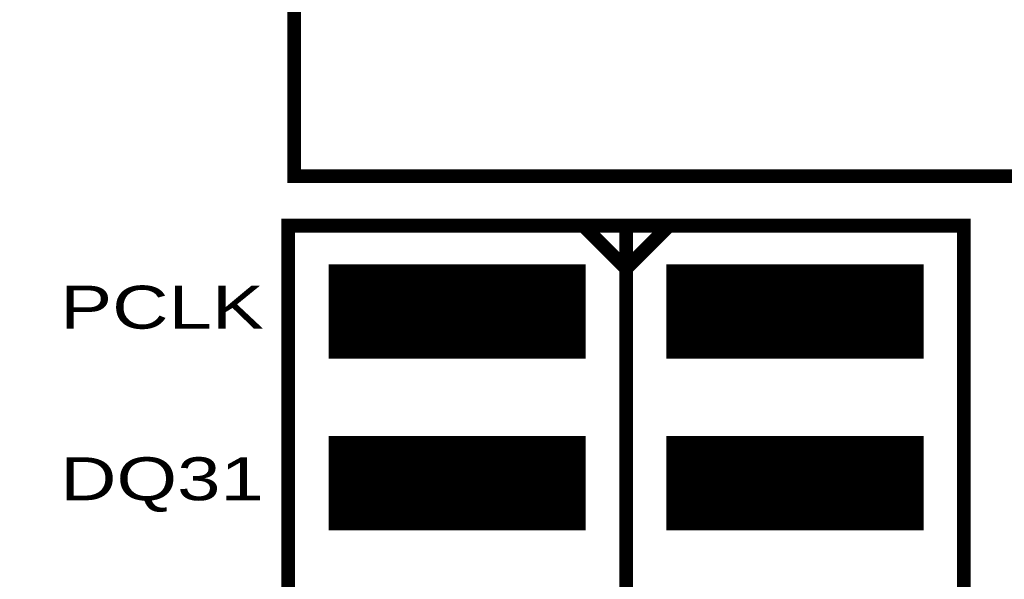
# Model space of a CAD drawing. Extents: x -0.1 to 58.6, y -0.1 to 66.1.
# Tile 28 of 29: x 29.4 to 44, y 49.5 to 57.8. Entities that reach past the tile are written whole.
import ezdxf

# ---------------------------------------------------------------- set-up
doc = ezdxf.new("R2010")
doc.units = 0
for name, color, linetype in [('BG_OUTLINE', 3, 'CONTINUOUS'), ('PG_SILKSCREEN_TOP', 5, 'CONTINUOUS'), ('PIN_SOLDERMASK_TOP', 9, 'CONTINUOUS'), ('PIN_TOP', 8, 'CONTINUOUS')]:
    doc.layers.add(name, color=color, linetype=linetype)

msp = doc.modelspace()

# ---------------------------------------------------------------- linework, layer by layer
at = {"layer": 'BG_OUTLINE', "const_width": 0.2032}
msp.add_lwpolyline([(0.000015, 0), (33.500017, 0), (33.500017, 10.499999), (58.500018, 10.499999), (58.500018, 55.499998), (33.500017, 55.499998), (33.500017, 66), (0.000015, 66)], close=True, dxfattribs=at)
at = {"layer": 'PG_SILKSCREEN_TOP', "const_width": 0.2032}
msp.add_lwpolyline([(33.413217, 11.588999), (43.420817, 11.588999), (43.420817, 54.768999), (33.413217, 54.768999)], close=True, dxfattribs=at)
for points in [[(37.782017, 54.768999), (38.417017, 54.133999), (39.052017, 54.768999)], [(38.417017, 54.768999), (38.417017, 11.588999)]]:
    msp.add_lwpolyline(points, dxfattribs=at)
at = {"layer": 'PIN_SOLDERMASK_TOP', "const_width": 0.01}
for points in [[(34.015119, 52.8055), (34.015119, 54.192498), (37.815116, 54.192498), (37.815116, 52.8055)], [(39.018919, 52.8055), (39.018919, 54.192498), (42.818916, 54.192498), (42.818916, 52.8055)], [(34.015119, 50.2655), (34.015119, 51.652498), (37.815116, 51.652498), (37.815116, 50.2655)], [(39.018919, 50.2655), (39.018919, 51.652498), (42.818916, 51.652498), (42.818916, 50.2655)]]:
    msp.add_lwpolyline(points, close=True, dxfattribs=at)
for points in [[(34.015119, 54.189892), (37.815116, 54.189892)], [(34.015119, 54.179892), (37.815116, 54.179892)], [(34.015119, 54.169892), (37.815116, 54.169892)], [(34.015119, 54.159892), (37.815116, 54.159892)], [(34.015119, 54.149892), (37.815116, 54.149892)], [(34.015119, 54.139892), (37.815116, 54.139892)], [(34.015119, 54.129892), (37.815116, 54.129892)], [(34.015119, 54.119892), (37.815116, 54.119892)], [(34.015119, 54.109892), (37.815116, 54.109892)], [(34.015119, 54.099892), (37.815116, 54.099892)], [(39.018919, 54.189892), (42.818916, 54.189892)], [(39.018919, 54.179892), (42.818916, 54.179892)], [(39.018919, 54.169892), (42.818916, 54.169892)], [(39.018919, 54.159892), (42.818916, 54.159892)], [(39.018919, 54.149892), (42.818916, 54.149892)], [(39.018919, 54.139892), (42.818916, 54.139892)], [(39.018919, 54.129892), (42.818916, 54.129892)], [(39.018919, 54.119892), (42.818916, 54.119892)], [(39.018919, 54.109892), (42.818916, 54.109892)], [(39.018919, 54.099892), (42.818916, 54.099892)], [(34.015119, 54.089892), (37.815116, 54.089892)], [(34.015119, 54.079892), (37.815116, 54.079892)], [(34.015119, 54.069892), (37.815116, 54.069892)], [(34.015119, 54.059892), (37.815116, 54.059892)], [(34.015119, 54.049892), (37.815116, 54.049892)], [(34.015119, 54.039892), (37.815116, 54.039892)], [(34.015119, 54.029892), (37.815116, 54.029892)], [(34.015119, 54.019892), (37.815116, 54.019892)], [(34.015119, 54.009892), (37.815116, 54.009892)], [(34.015119, 53.999892), (37.815116, 53.999892)], [(34.015119, 53.989892), (37.815116, 53.989892)], [(34.015119, 53.979892), (37.815116, 53.979892)], [(34.015119, 53.969892), (37.815116, 53.969892)], [(34.015119, 53.959892), (37.815116, 53.959892)], [(39.018919, 54.089892), (42.818916, 54.089892)], [(39.018919, 54.079892), (42.818916, 54.079892)], [(39.018919, 54.069892), (42.818916, 54.069892)], [(39.018919, 54.059892), (42.818916, 54.059892)], [(39.018919, 54.049892), (42.818916, 54.049892)], [(39.018919, 54.039892), (42.818916, 54.039892)], [(39.018919, 54.029892), (42.818916, 54.029892)], [(39.018919, 54.019892), (42.818916, 54.019892)], [(39.018919, 54.009892), (42.818916, 54.009892)], [(39.018919, 53.999892), (42.818916, 53.999892)], [(39.018919, 53.989892), (42.818916, 53.989892)], [(39.018919, 53.979892), (42.818916, 53.979892)], [(39.018919, 53.969892), (42.818916, 53.969892)], [(39.018919, 53.959892), (42.818916, 53.959892)], [(34.015119, 53.949892), (37.815116, 53.949892)], [(34.015119, 53.939892), (37.815116, 53.939892)], [(34.015119, 53.929892), (37.815116, 53.929892)], [(34.015119, 53.919892), (37.815116, 53.919892)], [(34.015119, 53.909892), (37.815116, 53.909892)], [(34.015119, 53.899892), (37.815116, 53.899892)], [(34.015119, 53.889892), (37.815116, 53.889892)], [(34.015119, 53.879892), (37.815116, 53.879892)], [(34.015119, 53.869892), (37.815116, 53.869892)], [(34.015119, 53.859892), (37.815116, 53.859892)], [(34.015119, 53.849892), (37.815116, 53.849892)], [(34.015119, 53.839892), (37.815116, 53.839892)], [(34.015119, 53.829892), (37.815116, 53.829892)], [(34.015119, 53.819892), (37.815116, 53.819892)], [(34.015119, 53.809892), (37.815116, 53.809892)], [(39.018919, 53.949892), (42.818916, 53.949892)], [(39.018919, 53.939892), (42.818916, 53.939892)], [(39.018919, 53.929892), (42.818916, 53.929892)], [(39.018919, 53.919892), (42.818916, 53.919892)], [(39.018919, 53.909892), (42.818916, 53.909892)], [(39.018919, 53.899892), (42.818916, 53.899892)], [(39.018919, 53.889892), (42.818916, 53.889892)], [(39.018919, 53.879892), (42.818916, 53.879892)], [(39.018919, 53.869892), (42.818916, 53.869892)], [(39.018919, 53.859892), (42.818916, 53.859892)], [(39.018919, 53.849892), (42.818916, 53.849892)], [(39.018919, 53.839892), (42.818916, 53.839892)], [(39.018919, 53.829892), (42.818916, 53.829892)], [(39.018919, 53.819892), (42.818916, 53.819892)], [(39.018919, 53.809892), (42.818916, 53.809892)], [(34.015119, 53.799892), (37.815116, 53.799892)], [(34.015119, 53.789892), (37.815116, 53.789892)], [(34.015119, 53.779892), (37.815116, 53.779892)], [(34.015119, 53.769892), (37.815116, 53.769892)], [(34.015119, 53.759892), (37.815116, 53.759892)], [(34.015119, 53.749892), (37.815116, 53.749892)], [(34.015119, 53.739893), (37.815116, 53.739893)], [(34.015119, 53.729893), (37.815116, 53.729893)], [(34.015119, 53.719893), (37.815116, 53.719893)], [(34.015119, 53.709893), (37.815116, 53.709893)], [(34.015119, 53.699893), (37.815116, 53.699893)], [(34.015119, 53.689893), (37.815116, 53.689893)], [(34.015119, 53.679893), (37.815116, 53.679893)], [(34.015119, 53.669893), (37.815116, 53.669893)], [(39.018919, 53.799892), (42.818916, 53.799892)], [(39.018919, 53.789892), (42.818916, 53.789892)], [(39.018919, 53.779892), (42.818916, 53.779892)], [(39.018919, 53.769892), (42.818916, 53.769892)], [(39.018919, 53.759892), (42.818916, 53.759892)], [(39.018919, 53.749892), (42.818916, 53.749892)], [(39.018919, 53.739893), (42.818916, 53.739893)], [(39.018919, 53.729893), (42.818916, 53.729893)], [(39.018919, 53.719893), (42.818916, 53.719893)], [(39.018919, 53.709893), (42.818916, 53.709893)], [(39.018919, 53.699893), (42.818916, 53.699893)], [(39.018919, 53.689893), (42.818916, 53.689893)], [(39.018919, 53.679893), (42.818916, 53.679893)], [(39.018919, 53.669893), (42.818916, 53.669893)], [(34.015119, 53.659893), (37.815116, 53.659893)], [(34.015119, 53.649893), (37.815116, 53.649893)], [(34.015119, 53.639893), (37.815116, 53.639893)], [(34.015119, 53.629893), (37.815116, 53.629893)], [(34.015119, 53.619893), (37.815116, 53.619893)], [(34.015119, 53.609893), (37.815116, 53.609893)], [(34.015119, 53.599893), (37.815116, 53.599893)], [(34.015119, 53.589893), (37.815116, 53.589893)], [(34.015119, 53.579893), (37.815116, 53.579893)], [(34.015119, 53.569893), (37.815116, 53.569893)], [(34.015119, 53.559893), (37.815116, 53.559893)], [(34.015119, 53.549893), (37.815116, 53.549893)], [(34.015119, 53.539893), (37.815116, 53.539893)], [(34.015119, 53.529893), (37.815116, 53.529893)], [(34.015119, 53.519893), (37.815116, 53.519893)], [(39.018919, 53.659893), (42.818916, 53.659893)], [(39.018919, 53.649893), (42.818916, 53.649893)], [(39.018919, 53.639893), (42.818916, 53.639893)], [(39.018919, 53.629893), (42.818916, 53.629893)], [(39.018919, 53.619893), (42.818916, 53.619893)], [(39.018919, 53.609893), (42.818916, 53.609893)], [(39.018919, 53.599893), (42.818916, 53.599893)], [(39.018919, 53.589893), (42.818916, 53.589893)], [(39.018919, 53.579893), (42.818916, 53.579893)], [(39.018919, 53.569893), (42.818916, 53.569893)], [(39.018919, 53.559893), (42.818916, 53.559893)], [(39.018919, 53.549893), (42.818916, 53.549893)], [(39.018919, 53.539893), (42.818916, 53.539893)], [(39.018919, 53.529893), (42.818916, 53.529893)], [(39.018919, 53.519893), (42.818916, 53.519893)], [(34.015119, 53.509893), (37.815116, 53.509893)], [(34.015119, 53.499893), (37.815116, 53.499893)], [(34.015119, 53.489893), (37.815116, 53.489893)], [(34.015119, 53.479893), (37.815116, 53.479893)], [(34.015119, 53.469893), (37.815116, 53.469893)], [(34.015119, 53.459893), (37.815116, 53.459893)], [(34.015119, 53.449893), (37.815116, 53.449893)], [(34.015119, 53.439893), (37.815116, 53.439893)], [(34.015119, 53.429893), (37.815116, 53.429893)], [(34.015119, 53.419893), (37.815116, 53.419893)], [(34.015119, 53.409893), (37.815116, 53.409893)], [(34.015119, 53.399893), (37.815116, 53.399893)], [(34.015119, 53.389893), (37.815116, 53.389893)], [(34.015119, 53.379893), (37.815116, 53.379893)], [(34.015119, 53.369893), (37.815116, 53.369893)], [(39.018919, 53.509893), (42.818916, 53.509893)], [(39.018919, 53.499893), (42.818916, 53.499893)], [(39.018919, 53.489893), (42.818916, 53.489893)], [(39.018919, 53.479893), (42.818916, 53.479893)], [(39.018919, 53.469893), (42.818916, 53.469893)], [(39.018919, 53.459893), (42.818916, 53.459893)], [(39.018919, 53.449893), (42.818916, 53.449893)], [(39.018919, 53.439893), (42.818916, 53.439893)], [(39.018919, 53.429893), (42.818916, 53.429893)], [(39.018919, 53.419893), (42.818916, 53.419893)], [(39.018919, 53.409893), (42.818916, 53.409893)], [(39.018919, 53.399893), (42.818916, 53.399893)], [(39.018919, 53.389893), (42.818916, 53.389893)], [(39.018919, 53.379893), (42.818916, 53.379893)], [(39.018919, 53.369893), (42.818916, 53.369893)], [(34.015119, 53.359893), (37.815116, 53.359893)], [(34.015119, 53.349893), (37.815116, 53.349893)], [(34.015119, 53.339893), (37.815116, 53.339893)], [(34.015119, 53.329893), (37.815116, 53.329893)], [(34.015119, 53.319893), (37.815116, 53.319893)], [(34.015119, 53.309893), (37.815116, 53.309893)], [(34.015119, 53.299893), (37.815116, 53.299893)], [(34.015119, 53.289893), (37.815116, 53.289893)], [(34.015119, 53.279893), (37.815116, 53.279893)], [(34.015119, 53.269893), (37.815116, 53.269893)], [(34.015119, 53.259893), (37.815116, 53.259893)], [(34.015119, 53.249893), (37.815116, 53.249893)], [(34.015119, 53.239894), (37.815116, 53.239894)], [(34.015119, 53.229894), (37.815116, 53.229894)], [(39.018919, 53.359893), (42.818916, 53.359893)], [(39.018919, 53.349893), (42.818916, 53.349893)], [(39.018919, 53.339893), (42.818916, 53.339893)], [(39.018919, 53.329893), (42.818916, 53.329893)], [(39.018919, 53.319893), (42.818916, 53.319893)], [(39.018919, 53.309893), (42.818916, 53.309893)], [(39.018919, 53.299893), (42.818916, 53.299893)], [(39.018919, 53.289893), (42.818916, 53.289893)], [(39.018919, 53.279893), (42.818916, 53.279893)], [(39.018919, 53.269893), (42.818916, 53.269893)], [(39.018919, 53.259893), (42.818916, 53.259893)], [(39.018919, 53.249893), (42.818916, 53.249893)], [(39.018919, 53.239894), (42.818916, 53.239894)], [(39.018919, 53.229894), (42.818916, 53.229894)], [(34.015119, 53.219894), (37.815116, 53.219894)], [(34.015119, 53.209894), (37.815116, 53.209894)], [(34.015119, 53.199894), (37.815116, 53.199894)], [(34.015119, 53.189894), (37.815116, 53.189894)], [(34.015119, 53.179894), (37.815116, 53.179894)], [(34.015119, 53.169894), (37.815116, 53.169894)], [(34.015119, 53.159894), (37.815116, 53.159894)], [(34.015119, 53.149894), (37.815116, 53.149894)], [(34.015119, 53.139894), (37.815116, 53.139894)], [(34.015119, 53.129894), (37.815116, 53.129894)], [(34.015119, 53.119894), (37.815116, 53.119894)], [(34.015119, 53.109894), (37.815116, 53.109894)], [(34.015119, 53.099894), (37.815116, 53.099894)], [(34.015119, 53.089894), (37.815116, 53.089894)], [(34.015119, 53.079894), (37.815116, 53.079894)], [(39.018919, 53.219894), (42.818916, 53.219894)], [(39.018919, 53.209894), (42.818916, 53.209894)], [(39.018919, 53.199894), (42.818916, 53.199894)], [(39.018919, 53.189894), (42.818916, 53.189894)], [(39.018919, 53.179894), (42.818916, 53.179894)], [(39.018919, 53.169894), (42.818916, 53.169894)], [(39.018919, 53.159894), (42.818916, 53.159894)], [(39.018919, 53.149894), (42.818916, 53.149894)], [(39.018919, 53.139894), (42.818916, 53.139894)], [(39.018919, 53.129894), (42.818916, 53.129894)], [(39.018919, 53.119894), (42.818916, 53.119894)], [(39.018919, 53.109894), (42.818916, 53.109894)], [(39.018919, 53.099894), (42.818916, 53.099894)], [(39.018919, 53.089894), (42.818916, 53.089894)], [(39.018919, 53.079894), (42.818916, 53.079894)], [(34.015119, 53.069894), (37.815116, 53.069894)], [(34.015119, 53.059894), (37.815116, 53.059894)], [(34.015119, 53.049894), (37.815116, 53.049894)], [(34.015119, 53.039894), (37.815116, 53.039894)], [(34.015119, 53.029894), (37.815116, 53.029894)], [(34.015119, 53.019894), (37.815116, 53.019894)], [(34.015119, 53.009894), (37.815116, 53.009894)], [(34.015119, 52.999894), (37.815116, 52.999894)], [(34.015119, 52.989894), (37.815116, 52.989894)], [(34.015119, 52.979894), (37.815116, 52.979894)], [(34.015119, 52.969894), (37.815116, 52.969894)], [(34.015119, 52.959894), (37.815116, 52.959894)], [(34.015119, 52.949894), (37.815116, 52.949894)], [(34.015119, 52.939894), (37.815116, 52.939894)], [(39.018919, 53.069894), (42.818916, 53.069894)], [(39.018919, 53.059894), (42.818916, 53.059894)], [(39.018919, 53.049894), (42.818916, 53.049894)], [(39.018919, 53.039894), (42.818916, 53.039894)], [(39.018919, 53.029894), (42.818916, 53.029894)], [(39.018919, 53.019894), (42.818916, 53.019894)], [(39.018919, 53.009894), (42.818916, 53.009894)], [(39.018919, 52.999894), (42.818916, 52.999894)], [(39.018919, 52.989894), (42.818916, 52.989894)], [(39.018919, 52.979894), (42.818916, 52.979894)], [(39.018919, 52.969894), (42.818916, 52.969894)], [(39.018919, 52.959894), (42.818916, 52.959894)], [(39.018919, 52.949894), (42.818916, 52.949894)], [(39.018919, 52.939894), (42.818916, 52.939894)], [(34.015119, 52.929894), (37.815116, 52.929894)], [(34.015119, 52.919894), (37.815116, 52.919894)], [(34.015119, 52.909894), (37.815116, 52.909894)], [(34.015119, 52.899894), (37.815116, 52.899894)], [(34.015119, 52.889894), (37.815116, 52.889894)], [(34.015119, 52.879894), (37.815116, 52.879894)], [(34.015119, 52.869894), (37.815116, 52.869894)], [(34.015119, 52.859894), (37.815116, 52.859894)], [(34.015119, 52.849894), (37.815116, 52.849894)], [(34.015119, 52.839894), (37.815116, 52.839894)], [(34.015119, 52.829894), (37.815116, 52.829894)], [(34.015119, 52.819894), (37.815116, 52.819894)], [(34.015119, 52.809894), (37.815116, 52.809894)], [(39.018919, 52.929894), (42.818916, 52.929894)], [(39.018919, 52.919894), (42.818916, 52.919894)], [(39.018919, 52.909894), (42.818916, 52.909894)], [(39.018919, 52.899894), (42.818916, 52.899894)], [(39.018919, 52.889894), (42.818916, 52.889894)], [(39.018919, 52.879894), (42.818916, 52.879894)], [(39.018919, 52.869894), (42.818916, 52.869894)], [(39.018919, 52.859894), (42.818916, 52.859894)], [(39.018919, 52.849894), (42.818916, 52.849894)], [(39.018919, 52.839894), (42.818916, 52.839894)], [(39.018919, 52.829894), (42.818916, 52.829894)], [(39.018919, 52.819894), (42.818916, 52.819894)], [(39.018919, 52.809894), (42.818916, 52.809894)], [(34.015119, 51.649897), (37.815116, 51.649897)], [(34.015119, 51.639897), (37.815116, 51.639897)], [(34.015119, 51.629897), (37.815116, 51.629897)], [(34.015119, 51.619897), (37.815116, 51.619897)], [(39.018919, 51.649897), (42.818916, 51.649897)], [(39.018919, 51.639897), (42.818916, 51.639897)], [(39.018919, 51.629897), (42.818916, 51.629897)], [(39.018919, 51.619897), (42.818916, 51.619897)], [(34.015119, 51.609897), (37.815116, 51.609897)], [(34.015119, 51.599897), (37.815116, 51.599897)], [(34.015119, 51.589897), (37.815116, 51.589897)], [(34.015119, 51.579897), (37.815116, 51.579897)], [(34.015119, 51.569897), (37.815116, 51.569897)], [(34.015119, 51.559897), (37.815116, 51.559897)], [(34.015119, 51.549897), (37.815116, 51.549897)], [(34.015119, 51.539897), (37.815116, 51.539897)], [(34.015119, 51.529897), (37.815116, 51.529897)], [(34.015119, 51.519897), (37.815116, 51.519897)], [(34.015119, 51.509897), (37.815116, 51.509897)], [(34.015119, 51.499897), (37.815116, 51.499897)], [(34.015119, 51.489897), (37.815116, 51.489897)], [(34.015119, 51.479897), (37.815116, 51.479897)], [(39.018919, 51.609897), (42.818916, 51.609897)], [(39.018919, 51.599897), (42.818916, 51.599897)], [(39.018919, 51.589897), (42.818916, 51.589897)], [(39.018919, 51.579897), (42.818916, 51.579897)], [(39.018919, 51.569897), (42.818916, 51.569897)], [(39.018919, 51.559897), (42.818916, 51.559897)], [(39.018919, 51.549897), (42.818916, 51.549897)], [(39.018919, 51.539897), (42.818916, 51.539897)], [(39.018919, 51.529897), (42.818916, 51.529897)], [(39.018919, 51.519897), (42.818916, 51.519897)], [(39.018919, 51.509897), (42.818916, 51.509897)], [(39.018919, 51.499897), (42.818916, 51.499897)], [(39.018919, 51.489897), (42.818916, 51.489897)], [(39.018919, 51.479897), (42.818916, 51.479897)], [(34.015119, 51.469897), (37.815116, 51.469897)], [(34.015119, 51.459897), (37.815116, 51.459897)], [(34.015119, 51.449897), (37.815116, 51.449897)], [(34.015119, 51.439897), (37.815116, 51.439897)], [(34.015119, 51.429897), (37.815116, 51.429897)], [(34.015119, 51.419897), (37.815116, 51.419897)], [(34.015119, 51.409897), (37.815116, 51.409897)], [(34.015119, 51.399897), (37.815116, 51.399897)], [(34.015119, 51.389897), (37.815116, 51.389897)], [(34.015119, 51.379897), (37.815116, 51.379897)], [(34.015119, 51.369897), (37.815116, 51.369897)], [(34.015119, 51.359897), (37.815116, 51.359897)], [(34.015119, 51.349897), (37.815116, 51.349897)], [(34.015119, 51.339897), (37.815116, 51.339897)], [(34.015119, 51.329897), (37.815116, 51.329897)], [(39.018919, 51.469897), (42.818916, 51.469897)], [(39.018919, 51.459897), (42.818916, 51.459897)], [(39.018919, 51.449897), (42.818916, 51.449897)], [(39.018919, 51.439897), (42.818916, 51.439897)], [(39.018919, 51.429897), (42.818916, 51.429897)], [(39.018919, 51.419897), (42.818916, 51.419897)], [(39.018919, 51.409897), (42.818916, 51.409897)], [(39.018919, 51.399897), (42.818916, 51.399897)], [(39.018919, 51.389897), (42.818916, 51.389897)], [(39.018919, 51.379897), (42.818916, 51.379897)], [(39.018919, 51.369897), (42.818916, 51.369897)], [(39.018919, 51.359897), (42.818916, 51.359897)], [(39.018919, 51.349897), (42.818916, 51.349897)], [(39.018919, 51.339897), (42.818916, 51.339897)], [(39.018919, 51.329897), (42.818916, 51.329897)], [(34.015119, 51.319897), (37.815116, 51.319897)], [(34.015119, 51.309897), (37.815116, 51.309897)], [(34.015119, 51.299897), (37.815116, 51.299897)], [(34.015119, 51.289897), (37.815116, 51.289897)], [(34.015119, 51.279897), (37.815116, 51.279897)], [(34.015119, 51.269897), (37.815116, 51.269897)], [(34.015119, 51.259897), (37.815116, 51.259897)], [(34.015119, 51.249898), (37.815116, 51.249898)], [(34.015119, 51.239898), (37.815116, 51.239898)], [(34.015119, 51.229898), (37.815116, 51.229898)], [(34.015119, 51.219898), (37.815116, 51.219898)], [(34.015119, 51.209898), (37.815116, 51.209898)], [(34.015119, 51.199898), (37.815116, 51.199898)], [(34.015119, 51.189898), (37.815116, 51.189898)], [(39.018919, 51.319897), (42.818916, 51.319897)], [(39.018919, 51.309897), (42.818916, 51.309897)], [(39.018919, 51.299897), (42.818916, 51.299897)], [(39.018919, 51.289897), (42.818916, 51.289897)], [(39.018919, 51.279897), (42.818916, 51.279897)], [(39.018919, 51.269897), (42.818916, 51.269897)], [(39.018919, 51.259897), (42.818916, 51.259897)], [(39.018919, 51.249898), (42.818916, 51.249898)], [(39.018919, 51.239898), (42.818916, 51.239898)], [(39.018919, 51.229898), (42.818916, 51.229898)], [(39.018919, 51.219898), (42.818916, 51.219898)], [(39.018919, 51.209898), (42.818916, 51.209898)], [(39.018919, 51.199898), (42.818916, 51.199898)], [(39.018919, 51.189898), (42.818916, 51.189898)], [(34.015119, 51.179898), (37.815116, 51.179898)], [(34.015119, 51.169898), (37.815116, 51.169898)], [(34.015119, 51.159898), (37.815116, 51.159898)], [(34.015119, 51.149898), (37.815116, 51.149898)], [(34.015119, 51.139898), (37.815116, 51.139898)], [(34.015119, 51.129898), (37.815116, 51.129898)], [(34.015119, 51.119898), (37.815116, 51.119898)], [(34.015119, 51.109898), (37.815116, 51.109898)], [(34.015119, 51.099898), (37.815116, 51.099898)], [(34.015119, 51.089898), (37.815116, 51.089898)], [(34.015119, 51.079898), (37.815116, 51.079898)], [(34.015119, 51.069898), (37.815116, 51.069898)], [(34.015119, 51.059898), (37.815116, 51.059898)], [(34.015119, 51.049898), (37.815116, 51.049898)], [(34.015119, 51.039898), (37.815116, 51.039898)], [(39.018919, 51.179898), (42.818916, 51.179898)], [(39.018919, 51.169898), (42.818916, 51.169898)], [(39.018919, 51.159898), (42.818916, 51.159898)], [(39.018919, 51.149898), (42.818916, 51.149898)], [(39.018919, 51.139898), (42.818916, 51.139898)], [(39.018919, 51.129898), (42.818916, 51.129898)], [(39.018919, 51.119898), (42.818916, 51.119898)], [(39.018919, 51.109898), (42.818916, 51.109898)], [(39.018919, 51.099898), (42.818916, 51.099898)], [(39.018919, 51.089898), (42.818916, 51.089898)], [(39.018919, 51.079898), (42.818916, 51.079898)], [(39.018919, 51.069898), (42.818916, 51.069898)], [(39.018919, 51.059898), (42.818916, 51.059898)], [(39.018919, 51.049898), (42.818916, 51.049898)], [(39.018919, 51.039898), (42.818916, 51.039898)], [(34.015119, 51.029898), (37.815116, 51.029898)], [(34.015119, 51.019898), (37.815116, 51.019898)], [(34.015119, 51.009898), (37.815116, 51.009898)], [(34.015119, 50.999898), (37.815116, 50.999898)], [(34.015119, 50.989898), (37.815116, 50.989898)], [(34.015119, 50.979898), (37.815116, 50.979898)], [(34.015119, 50.969898), (37.815116, 50.969898)], [(34.015119, 50.959898), (37.815116, 50.959898)], [(34.015119, 50.949898), (37.815116, 50.949898)], [(34.015119, 50.939898), (37.815116, 50.939898)], [(34.015119, 50.929898), (37.815116, 50.929898)], [(34.015119, 50.919898), (37.815116, 50.919898)], [(34.015119, 50.909898), (37.815116, 50.909898)], [(34.015119, 50.899898), (37.815116, 50.899898)], [(34.015119, 50.889898), (37.815116, 50.889898)], [(39.018919, 51.029898), (42.818916, 51.029898)], [(39.018919, 51.019898), (42.818916, 51.019898)], [(39.018919, 51.009898), (42.818916, 51.009898)], [(39.018919, 50.999898), (42.818916, 50.999898)], [(39.018919, 50.989898), (42.818916, 50.989898)], [(39.018919, 50.979898), (42.818916, 50.979898)], [(39.018919, 50.969898), (42.818916, 50.969898)], [(39.018919, 50.959898), (42.818916, 50.959898)], [(39.018919, 50.949898), (42.818916, 50.949898)], [(39.018919, 50.939898), (42.818916, 50.939898)], [(39.018919, 50.929898), (42.818916, 50.929898)], [(39.018919, 50.919898), (42.818916, 50.919898)], [(39.018919, 50.909898), (42.818916, 50.909898)], [(39.018919, 50.899898), (42.818916, 50.899898)], [(39.018919, 50.889898), (42.818916, 50.889898)], [(34.015119, 50.879898), (37.815116, 50.879898)], [(34.015119, 50.869898), (37.815116, 50.869898)], [(34.015119, 50.859898), (37.815116, 50.859898)], [(34.015119, 50.849898), (37.815116, 50.849898)], [(34.015119, 50.839898), (37.815116, 50.839898)], [(34.015119, 50.829898), (37.815116, 50.829898)], [(34.015119, 50.819898), (37.815116, 50.819898)], [(34.015119, 50.809898), (37.815116, 50.809898)], [(34.015119, 50.799898), (37.815116, 50.799898)], [(34.015119, 50.789898), (37.815116, 50.789898)], [(34.015119, 50.779898), (37.815116, 50.779898)], [(34.015119, 50.769898), (37.815116, 50.769898)], [(34.015119, 50.759898), (37.815116, 50.759898)], [(34.015119, 50.749898), (37.815116, 50.749898)], [(39.018919, 50.879898), (42.818916, 50.879898)], [(39.018919, 50.869898), (42.818916, 50.869898)], [(39.018919, 50.859898), (42.818916, 50.859898)], [(39.018919, 50.849898), (42.818916, 50.849898)], [(39.018919, 50.839898), (42.818916, 50.839898)], [(39.018919, 50.829898), (42.818916, 50.829898)], [(39.018919, 50.819898), (42.818916, 50.819898)], [(39.018919, 50.809898), (42.818916, 50.809898)], [(39.018919, 50.799898), (42.818916, 50.799898)], [(39.018919, 50.789898), (42.818916, 50.789898)], [(39.018919, 50.779898), (42.818916, 50.779898)], [(39.018919, 50.769898), (42.818916, 50.769898)], [(39.018919, 50.759898), (42.818916, 50.759898)], [(39.018919, 50.749898), (42.818916, 50.749898)], [(34.015119, 50.739899), (37.815116, 50.739899)], [(34.015119, 50.729899), (37.815116, 50.729899)], [(34.015119, 50.719899), (37.815116, 50.719899)], [(34.015119, 50.709899), (37.815116, 50.709899)], [(34.015119, 50.699899), (37.815116, 50.699899)], [(34.015119, 50.689899), (37.815116, 50.689899)], [(34.015119, 50.679899), (37.815116, 50.679899)], [(34.015119, 50.669899), (37.815116, 50.669899)], [(34.015119, 50.659899), (37.815116, 50.659899)], [(34.015119, 50.649899), (37.815116, 50.649899)], [(34.015119, 50.639899), (37.815116, 50.639899)], [(34.015119, 50.629899), (37.815116, 50.629899)], [(34.015119, 50.619899), (37.815116, 50.619899)], [(34.015119, 50.609899), (37.815116, 50.609899)], [(34.015119, 50.599899), (37.815116, 50.599899)], [(39.018919, 50.739899), (42.818916, 50.739899)], [(39.018919, 50.729899), (42.818916, 50.729899)], [(39.018919, 50.719899), (42.818916, 50.719899)], [(39.018919, 50.709899), (42.818916, 50.709899)], [(39.018919, 50.699899), (42.818916, 50.699899)], [(39.018919, 50.689899), (42.818916, 50.689899)], [(39.018919, 50.679899), (42.818916, 50.679899)], [(39.018919, 50.669899), (42.818916, 50.669899)], [(39.018919, 50.659899), (42.818916, 50.659899)], [(39.018919, 50.649899), (42.818916, 50.649899)], [(39.018919, 50.639899), (42.818916, 50.639899)], [(39.018919, 50.629899), (42.818916, 50.629899)], [(39.018919, 50.619899), (42.818916, 50.619899)], [(39.018919, 50.609899), (42.818916, 50.609899)], [(39.018919, 50.599899), (42.818916, 50.599899)], [(34.015119, 50.589899), (37.815116, 50.589899)], [(34.015119, 50.579899), (37.815116, 50.579899)], [(34.015119, 50.569899), (37.815116, 50.569899)], [(34.015119, 50.559899), (37.815116, 50.559899)], [(34.015119, 50.549899), (37.815116, 50.549899)], [(34.015119, 50.539899), (37.815116, 50.539899)], [(34.015119, 50.529899), (37.815116, 50.529899)], [(34.015119, 50.519899), (37.815116, 50.519899)], [(34.015119, 50.509899), (37.815116, 50.509899)], [(34.015119, 50.499899), (37.815116, 50.499899)], [(34.015119, 50.489899), (37.815116, 50.489899)], [(34.015119, 50.479899), (37.815116, 50.479899)], [(34.015119, 50.469899), (37.815116, 50.469899)], [(34.015119, 50.459899), (37.815116, 50.459899)], [(39.018919, 50.589899), (42.818916, 50.589899)], [(39.018919, 50.579899), (42.818916, 50.579899)], [(39.018919, 50.569899), (42.818916, 50.569899)], [(39.018919, 50.559899), (42.818916, 50.559899)], [(39.018919, 50.549899), (42.818916, 50.549899)], [(39.018919, 50.539899), (42.818916, 50.539899)], [(39.018919, 50.529899), (42.818916, 50.529899)], [(39.018919, 50.519899), (42.818916, 50.519899)], [(39.018919, 50.509899), (42.818916, 50.509899)], [(39.018919, 50.499899), (42.818916, 50.499899)], [(39.018919, 50.489899), (42.818916, 50.489899)], [(39.018919, 50.479899), (42.818916, 50.479899)], [(39.018919, 50.469899), (42.818916, 50.469899)], [(39.018919, 50.459899), (42.818916, 50.459899)], [(34.015119, 50.449899), (37.815116, 50.449899)], [(34.015119, 50.439899), (37.815116, 50.439899)], [(34.015119, 50.429899), (37.815116, 50.429899)], [(34.015119, 50.419899), (37.815116, 50.419899)], [(34.015119, 50.409899), (37.815116, 50.409899)], [(34.015119, 50.399899), (37.815116, 50.399899)], [(34.015119, 50.389899), (37.815116, 50.389899)], [(34.015119, 50.379899), (37.815116, 50.379899)], [(34.015119, 50.369899), (37.815116, 50.369899)], [(34.015119, 50.359899), (37.815116, 50.359899)], [(34.015119, 50.349899), (37.815116, 50.349899)], [(34.015119, 50.339899), (37.815116, 50.339899)], [(34.015119, 50.329899), (37.815116, 50.329899)], [(34.015119, 50.319899), (37.815116, 50.319899)], [(34.015119, 50.309899), (37.815116, 50.309899)], [(39.018919, 50.449899), (42.818916, 50.449899)], [(39.018919, 50.439899), (42.818916, 50.439899)], [(39.018919, 50.429899), (42.818916, 50.429899)], [(39.018919, 50.419899), (42.818916, 50.419899)], [(39.018919, 50.409899), (42.818916, 50.409899)], [(39.018919, 50.399899), (42.818916, 50.399899)], [(39.018919, 50.389899), (42.818916, 50.389899)], [(39.018919, 50.379899), (42.818916, 50.379899)], [(39.018919, 50.369899), (42.818916, 50.369899)], [(39.018919, 50.359899), (42.818916, 50.359899)], [(39.018919, 50.349899), (42.818916, 50.349899)], [(39.018919, 50.339899), (42.818916, 50.339899)], [(39.018919, 50.329899), (42.818916, 50.329899)], [(39.018919, 50.319899), (42.818916, 50.319899)], [(39.018919, 50.309899), (42.818916, 50.309899)], [(34.015119, 50.299899), (37.815116, 50.299899)], [(34.015119, 50.289899), (37.815116, 50.289899)], [(34.015119, 50.279899), (37.815116, 50.279899)], [(34.015119, 50.269899), (37.815116, 50.269899)], [(39.018919, 50.299899), (42.818916, 50.299899)], [(39.018919, 50.289899), (42.818916, 50.289899)], [(39.018919, 50.279899), (42.818916, 50.279899)], [(39.018919, 50.269899), (42.818916, 50.269899)]]:
    msp.add_lwpolyline(points, dxfattribs=at)
at = {"layer": 'PIN_TOP', "const_width": 0.01}
for points in [[(34.078619, 52.869), (34.078619, 54.128998), (37.751616, 54.128998), (37.751616, 52.869)], [(39.082419, 52.869), (39.082419, 54.128998), (42.755416, 54.128998), (42.755416, 52.869)], [(34.078619, 50.329), (34.078619, 51.588998), (37.751616, 51.588998), (37.751616, 50.329)], [(39.082419, 50.329), (39.082419, 51.588998), (42.755416, 51.588998), (42.755416, 50.329)]]:
    msp.add_lwpolyline(points, close=True, dxfattribs=at)
for points in [[(34.078619, 54.119892), (37.751616, 54.119892)], [(34.078619, 54.109892), (37.751616, 54.109892)], [(34.078619, 54.099892), (37.751616, 54.099892)], [(39.082419, 54.119892), (42.755416, 54.119892)], [(39.082419, 54.109892), (42.755416, 54.109892)], [(39.082419, 54.099892), (42.755416, 54.099892)], [(34.078619, 54.089892), (37.751616, 54.089892)], [(34.078619, 54.079892), (37.751616, 54.079892)], [(34.078619, 54.069892), (37.751616, 54.069892)], [(34.078619, 54.059892), (37.751616, 54.059892)], [(34.078619, 54.049892), (37.751616, 54.049892)], [(34.078619, 54.039892), (37.751616, 54.039892)], [(34.078619, 54.029892), (37.751616, 54.029892)], [(34.078619, 54.019892), (37.751616, 54.019892)], [(34.078619, 54.009892), (37.751616, 54.009892)], [(34.078619, 53.999892), (37.751616, 53.999892)], [(34.078619, 53.989892), (37.751616, 53.989892)], [(34.078619, 53.979892), (37.751616, 53.979892)], [(34.078619, 53.969892), (37.751616, 53.969892)], [(34.078619, 53.959892), (37.751616, 53.959892)], [(39.082419, 54.089892), (42.755416, 54.089892)], [(39.082419, 54.079892), (42.755416, 54.079892)], [(39.082419, 54.069892), (42.755416, 54.069892)], [(39.082419, 54.059892), (42.755416, 54.059892)], [(39.082419, 54.049892), (42.755416, 54.049892)], [(39.082419, 54.039892), (42.755416, 54.039892)], [(39.082419, 54.029892), (42.755416, 54.029892)], [(39.082419, 54.019892), (42.755416, 54.019892)], [(39.082419, 54.009892), (42.755416, 54.009892)], [(39.082419, 53.999892), (42.755416, 53.999892)], [(39.082419, 53.989892), (42.755416, 53.989892)], [(39.082419, 53.979892), (42.755416, 53.979892)], [(39.082419, 53.969892), (42.755416, 53.969892)], [(39.082419, 53.959892), (42.755416, 53.959892)], [(34.078619, 53.949892), (37.751616, 53.949892)], [(34.078619, 53.939892), (37.751616, 53.939892)], [(34.078619, 53.929892), (37.751616, 53.929892)], [(34.078619, 53.919892), (37.751616, 53.919892)], [(34.078619, 53.909892), (37.751616, 53.909892)], [(34.078619, 53.899892), (37.751616, 53.899892)], [(34.078619, 53.889892), (37.751616, 53.889892)], [(34.078619, 53.879892), (37.751616, 53.879892)], [(34.078619, 53.869892), (37.751616, 53.869892)], [(34.078619, 53.859892), (37.751616, 53.859892)], [(34.078619, 53.849892), (37.751616, 53.849892)], [(34.078619, 53.839892), (37.751616, 53.839892)], [(34.078619, 53.829892), (37.751616, 53.829892)], [(34.078619, 53.819892), (37.751616, 53.819892)], [(34.078619, 53.809892), (37.751616, 53.809892)], [(39.082419, 53.949892), (42.755416, 53.949892)], [(39.082419, 53.939892), (42.755416, 53.939892)], [(39.082419, 53.929892), (42.755416, 53.929892)], [(39.082419, 53.919892), (42.755416, 53.919892)], [(39.082419, 53.909892), (42.755416, 53.909892)], [(39.082419, 53.899892), (42.755416, 53.899892)], [(39.082419, 53.889892), (42.755416, 53.889892)], [(39.082419, 53.879892), (42.755416, 53.879892)], [(39.082419, 53.869892), (42.755416, 53.869892)], [(39.082419, 53.859892), (42.755416, 53.859892)], [(39.082419, 53.849892), (42.755416, 53.849892)], [(39.082419, 53.839892), (42.755416, 53.839892)], [(39.082419, 53.829892), (42.755416, 53.829892)], [(39.082419, 53.819892), (42.755416, 53.819892)], [(39.082419, 53.809892), (42.755416, 53.809892)], [(34.078619, 53.799892), (37.751616, 53.799892)], [(34.078619, 53.789892), (37.751616, 53.789892)], [(34.078619, 53.779892), (37.751616, 53.779892)], [(34.078619, 53.769892), (37.751616, 53.769892)], [(34.078619, 53.759892), (37.751616, 53.759892)], [(34.078619, 53.749892), (37.751616, 53.749892)], [(34.078619, 53.739893), (37.751616, 53.739893)], [(34.078619, 53.729893), (37.751616, 53.729893)], [(34.078619, 53.719893), (37.751616, 53.719893)], [(34.078619, 53.709893), (37.751616, 53.709893)], [(34.078619, 53.699893), (37.751616, 53.699893)], [(34.078619, 53.689893), (37.751616, 53.689893)], [(34.078619, 53.679893), (37.751616, 53.679893)], [(34.078619, 53.669893), (37.751616, 53.669893)], [(39.082419, 53.799892), (42.755416, 53.799892)], [(39.082419, 53.789892), (42.755416, 53.789892)], [(39.082419, 53.779892), (42.755416, 53.779892)], [(39.082419, 53.769892), (42.755416, 53.769892)], [(39.082419, 53.759892), (42.755416, 53.759892)], [(39.082419, 53.749892), (42.755416, 53.749892)], [(39.082419, 53.739893), (42.755416, 53.739893)], [(39.082419, 53.729893), (42.755416, 53.729893)], [(39.082419, 53.719893), (42.755416, 53.719893)], [(39.082419, 53.709893), (42.755416, 53.709893)], [(39.082419, 53.699893), (42.755416, 53.699893)], [(39.082419, 53.689893), (42.755416, 53.689893)], [(39.082419, 53.679893), (42.755416, 53.679893)], [(39.082419, 53.669893), (42.755416, 53.669893)], [(34.078619, 53.659893), (37.751616, 53.659893)], [(34.078619, 53.649893), (37.751616, 53.649893)], [(34.078619, 53.639893), (37.751616, 53.639893)], [(34.078619, 53.629893), (37.751616, 53.629893)], [(34.078619, 53.619893), (37.751616, 53.619893)], [(34.078619, 53.609893), (37.751616, 53.609893)], [(34.078619, 53.599893), (37.751616, 53.599893)], [(34.078619, 53.589893), (37.751616, 53.589893)], [(34.078619, 53.579893), (37.751616, 53.579893)], [(34.078619, 53.569893), (37.751616, 53.569893)], [(34.078619, 53.559893), (37.751616, 53.559893)], [(34.078619, 53.549893), (37.751616, 53.549893)], [(34.078619, 53.539893), (37.751616, 53.539893)], [(34.078619, 53.529893), (37.751616, 53.529893)], [(34.078619, 53.519893), (37.751616, 53.519893)], [(39.082419, 53.659893), (42.755416, 53.659893)], [(39.082419, 53.649893), (42.755416, 53.649893)], [(39.082419, 53.639893), (42.755416, 53.639893)], [(39.082419, 53.629893), (42.755416, 53.629893)], [(39.082419, 53.619893), (42.755416, 53.619893)], [(39.082419, 53.609893), (42.755416, 53.609893)], [(39.082419, 53.599893), (42.755416, 53.599893)], [(39.082419, 53.589893), (42.755416, 53.589893)], [(39.082419, 53.579893), (42.755416, 53.579893)], [(39.082419, 53.569893), (42.755416, 53.569893)], [(39.082419, 53.559893), (42.755416, 53.559893)], [(39.082419, 53.549893), (42.755416, 53.549893)], [(39.082419, 53.539893), (42.755416, 53.539893)], [(39.082419, 53.529893), (42.755416, 53.529893)], [(39.082419, 53.519893), (42.755416, 53.519893)], [(34.078619, 53.509893), (37.751616, 53.509893)], [(34.078619, 53.499893), (37.751616, 53.499893)], [(34.078619, 53.489893), (37.751616, 53.489893)], [(34.078619, 53.479893), (37.751616, 53.479893)], [(34.078619, 53.469893), (37.751616, 53.469893)], [(34.078619, 53.459893), (37.751616, 53.459893)], [(34.078619, 53.449893), (37.751616, 53.449893)], [(34.078619, 53.439893), (37.751616, 53.439893)], [(34.078619, 53.429893), (37.751616, 53.429893)], [(34.078619, 53.419893), (37.751616, 53.419893)], [(34.078619, 53.409893), (37.751616, 53.409893)], [(34.078619, 53.399893), (37.751616, 53.399893)], [(34.078619, 53.389893), (37.751616, 53.389893)], [(34.078619, 53.379893), (37.751616, 53.379893)], [(34.078619, 53.369893), (37.751616, 53.369893)], [(39.082419, 53.509893), (42.755416, 53.509893)], [(39.082419, 53.499893), (42.755416, 53.499893)], [(39.082419, 53.489893), (42.755416, 53.489893)], [(39.082419, 53.479893), (42.755416, 53.479893)], [(39.082419, 53.469893), (42.755416, 53.469893)], [(39.082419, 53.459893), (42.755416, 53.459893)], [(39.082419, 53.449893), (42.755416, 53.449893)], [(39.082419, 53.439893), (42.755416, 53.439893)], [(39.082419, 53.429893), (42.755416, 53.429893)], [(39.082419, 53.419893), (42.755416, 53.419893)], [(39.082419, 53.409893), (42.755416, 53.409893)], [(39.082419, 53.399893), (42.755416, 53.399893)], [(39.082419, 53.389893), (42.755416, 53.389893)], [(39.082419, 53.379893), (42.755416, 53.379893)], [(39.082419, 53.369893), (42.755416, 53.369893)], [(34.078619, 53.359893), (37.751616, 53.359893)], [(34.078619, 53.349893), (37.751616, 53.349893)], [(34.078619, 53.339893), (37.751616, 53.339893)], [(34.078619, 53.329893), (37.751616, 53.329893)], [(34.078619, 53.319893), (37.751616, 53.319893)], [(34.078619, 53.309893), (37.751616, 53.309893)], [(34.078619, 53.299893), (37.751616, 53.299893)], [(34.078619, 53.289893), (37.751616, 53.289893)], [(34.078619, 53.279893), (37.751616, 53.279893)], [(34.078619, 53.269893), (37.751616, 53.269893)], [(34.078619, 53.259893), (37.751616, 53.259893)], [(34.078619, 53.249893), (37.751616, 53.249893)], [(34.078619, 53.239894), (37.751616, 53.239894)], [(34.078619, 53.229894), (37.751616, 53.229894)], [(39.082419, 53.359893), (42.755416, 53.359893)], [(39.082419, 53.349893), (42.755416, 53.349893)], [(39.082419, 53.339893), (42.755416, 53.339893)], [(39.082419, 53.329893), (42.755416, 53.329893)], [(39.082419, 53.319893), (42.755416, 53.319893)], [(39.082419, 53.309893), (42.755416, 53.309893)], [(39.082419, 53.299893), (42.755416, 53.299893)], [(39.082419, 53.289893), (42.755416, 53.289893)], [(39.082419, 53.279893), (42.755416, 53.279893)], [(39.082419, 53.269893), (42.755416, 53.269893)], [(39.082419, 53.259893), (42.755416, 53.259893)], [(39.082419, 53.249893), (42.755416, 53.249893)], [(39.082419, 53.239894), (42.755416, 53.239894)], [(39.082419, 53.229894), (42.755416, 53.229894)], [(34.078619, 53.219894), (37.751616, 53.219894)], [(34.078619, 53.209894), (37.751616, 53.209894)], [(34.078619, 53.199894), (37.751616, 53.199894)], [(34.078619, 53.189894), (37.751616, 53.189894)], [(34.078619, 53.179894), (37.751616, 53.179894)], [(34.078619, 53.169894), (37.751616, 53.169894)], [(34.078619, 53.159894), (37.751616, 53.159894)], [(34.078619, 53.149894), (37.751616, 53.149894)], [(34.078619, 53.139894), (37.751616, 53.139894)], [(34.078619, 53.129894), (37.751616, 53.129894)], [(34.078619, 53.119894), (37.751616, 53.119894)], [(34.078619, 53.109894), (37.751616, 53.109894)], [(34.078619, 53.099894), (37.751616, 53.099894)], [(34.078619, 53.089894), (37.751616, 53.089894)], [(34.078619, 53.079894), (37.751616, 53.079894)], [(39.082419, 53.219894), (42.755416, 53.219894)], [(39.082419, 53.209894), (42.755416, 53.209894)], [(39.082419, 53.199894), (42.755416, 53.199894)], [(39.082419, 53.189894), (42.755416, 53.189894)], [(39.082419, 53.179894), (42.755416, 53.179894)], [(39.082419, 53.169894), (42.755416, 53.169894)], [(39.082419, 53.159894), (42.755416, 53.159894)], [(39.082419, 53.149894), (42.755416, 53.149894)], [(39.082419, 53.139894), (42.755416, 53.139894)], [(39.082419, 53.129894), (42.755416, 53.129894)], [(39.082419, 53.119894), (42.755416, 53.119894)], [(39.082419, 53.109894), (42.755416, 53.109894)], [(39.082419, 53.099894), (42.755416, 53.099894)], [(39.082419, 53.089894), (42.755416, 53.089894)], [(39.082419, 53.079894), (42.755416, 53.079894)], [(34.078619, 53.069894), (37.751616, 53.069894)], [(34.078619, 53.059894), (37.751616, 53.059894)], [(34.078619, 53.049894), (37.751616, 53.049894)], [(34.078619, 53.039894), (37.751616, 53.039894)], [(34.078619, 53.029894), (37.751616, 53.029894)], [(34.078619, 53.019894), (37.751616, 53.019894)], [(34.078619, 53.009894), (37.751616, 53.009894)], [(34.078619, 52.999894), (37.751616, 52.999894)], [(34.078619, 52.989894), (37.751616, 52.989894)], [(34.078619, 52.979894), (37.751616, 52.979894)], [(34.078619, 52.969894), (37.751616, 52.969894)], [(34.078619, 52.959894), (37.751616, 52.959894)], [(34.078619, 52.949894), (37.751616, 52.949894)], [(34.078619, 52.939894), (37.751616, 52.939894)], [(39.082419, 53.069894), (42.755416, 53.069894)], [(39.082419, 53.059894), (42.755416, 53.059894)], [(39.082419, 53.049894), (42.755416, 53.049894)], [(39.082419, 53.039894), (42.755416, 53.039894)], [(39.082419, 53.029894), (42.755416, 53.029894)], [(39.082419, 53.019894), (42.755416, 53.019894)], [(39.082419, 53.009894), (42.755416, 53.009894)], [(39.082419, 52.999894), (42.755416, 52.999894)], [(39.082419, 52.989894), (42.755416, 52.989894)], [(39.082419, 52.979894), (42.755416, 52.979894)], [(39.082419, 52.969894), (42.755416, 52.969894)], [(39.082419, 52.959894), (42.755416, 52.959894)], [(39.082419, 52.949894), (42.755416, 52.949894)], [(39.082419, 52.939894), (42.755416, 52.939894)], [(34.078619, 52.929894), (37.751616, 52.929894)], [(34.078619, 52.919894), (37.751616, 52.919894)], [(34.078619, 52.909894), (37.751616, 52.909894)], [(34.078619, 52.899894), (37.751616, 52.899894)], [(34.078619, 52.889894), (37.751616, 52.889894)], [(34.078619, 52.879894), (37.751616, 52.879894)], [(34.078619, 52.869894), (37.751616, 52.869894)], [(39.082419, 52.929894), (42.755416, 52.929894)], [(39.082419, 52.919894), (42.755416, 52.919894)], [(39.082419, 52.909894), (42.755416, 52.909894)], [(39.082419, 52.899894), (42.755416, 52.899894)], [(39.082419, 52.889894), (42.755416, 52.889894)], [(39.082419, 52.879894), (42.755416, 52.879894)], [(39.082419, 52.869894), (42.755416, 52.869894)], [(34.078619, 51.579897), (37.751616, 51.579897)], [(34.078619, 51.569897), (37.751616, 51.569897)], [(34.078619, 51.559897), (37.751616, 51.559897)], [(34.078619, 51.549897), (37.751616, 51.549897)], [(34.078619, 51.539897), (37.751616, 51.539897)], [(34.078619, 51.529897), (37.751616, 51.529897)], [(34.078619, 51.519897), (37.751616, 51.519897)], [(34.078619, 51.509897), (37.751616, 51.509897)], [(34.078619, 51.499897), (37.751616, 51.499897)], [(34.078619, 51.489897), (37.751616, 51.489897)], [(34.078619, 51.479897), (37.751616, 51.479897)], [(39.082419, 51.579897), (42.755416, 51.579897)], [(39.082419, 51.569897), (42.755416, 51.569897)], [(39.082419, 51.559897), (42.755416, 51.559897)], [(39.082419, 51.549897), (42.755416, 51.549897)], [(39.082419, 51.539897), (42.755416, 51.539897)], [(39.082419, 51.529897), (42.755416, 51.529897)], [(39.082419, 51.519897), (42.755416, 51.519897)], [(39.082419, 51.509897), (42.755416, 51.509897)], [(39.082419, 51.499897), (42.755416, 51.499897)], [(39.082419, 51.489897), (42.755416, 51.489897)], [(39.082419, 51.479897), (42.755416, 51.479897)], [(34.078619, 51.469897), (37.751616, 51.469897)], [(34.078619, 51.459897), (37.751616, 51.459897)], [(34.078619, 51.449897), (37.751616, 51.449897)], [(34.078619, 51.439897), (37.751616, 51.439897)], [(34.078619, 51.429897), (37.751616, 51.429897)], [(34.078619, 51.419897), (37.751616, 51.419897)], [(34.078619, 51.409897), (37.751616, 51.409897)], [(34.078619, 51.399897), (37.751616, 51.399897)], [(34.078619, 51.389897), (37.751616, 51.389897)], [(34.078619, 51.379897), (37.751616, 51.379897)], [(34.078619, 51.369897), (37.751616, 51.369897)], [(34.078619, 51.359897), (37.751616, 51.359897)], [(34.078619, 51.349897), (37.751616, 51.349897)], [(34.078619, 51.339897), (37.751616, 51.339897)], [(34.078619, 51.329897), (37.751616, 51.329897)], [(39.082419, 51.469897), (42.755416, 51.469897)], [(39.082419, 51.459897), (42.755416, 51.459897)], [(39.082419, 51.449897), (42.755416, 51.449897)], [(39.082419, 51.439897), (42.755416, 51.439897)], [(39.082419, 51.429897), (42.755416, 51.429897)], [(39.082419, 51.419897), (42.755416, 51.419897)], [(39.082419, 51.409897), (42.755416, 51.409897)], [(39.082419, 51.399897), (42.755416, 51.399897)], [(39.082419, 51.389897), (42.755416, 51.389897)], [(39.082419, 51.379897), (42.755416, 51.379897)], [(39.082419, 51.369897), (42.755416, 51.369897)], [(39.082419, 51.359897), (42.755416, 51.359897)], [(39.082419, 51.349897), (42.755416, 51.349897)], [(39.082419, 51.339897), (42.755416, 51.339897)], [(39.082419, 51.329897), (42.755416, 51.329897)], [(34.078619, 51.319897), (37.751616, 51.319897)], [(34.078619, 51.309897), (37.751616, 51.309897)], [(34.078619, 51.299897), (37.751616, 51.299897)], [(34.078619, 51.289897), (37.751616, 51.289897)], [(34.078619, 51.279897), (37.751616, 51.279897)], [(34.078619, 51.269897), (37.751616, 51.269897)], [(34.078619, 51.259897), (37.751616, 51.259897)], [(34.078619, 51.249898), (37.751616, 51.249898)], [(34.078619, 51.239898), (37.751616, 51.239898)], [(34.078619, 51.229898), (37.751616, 51.229898)], [(34.078619, 51.219898), (37.751616, 51.219898)], [(34.078619, 51.209898), (37.751616, 51.209898)], [(34.078619, 51.199898), (37.751616, 51.199898)], [(34.078619, 51.189898), (37.751616, 51.189898)], [(39.082419, 51.319897), (42.755416, 51.319897)], [(39.082419, 51.309897), (42.755416, 51.309897)], [(39.082419, 51.299897), (42.755416, 51.299897)], [(39.082419, 51.289897), (42.755416, 51.289897)], [(39.082419, 51.279897), (42.755416, 51.279897)], [(39.082419, 51.269897), (42.755416, 51.269897)], [(39.082419, 51.259897), (42.755416, 51.259897)], [(39.082419, 51.249898), (42.755416, 51.249898)], [(39.082419, 51.239898), (42.755416, 51.239898)], [(39.082419, 51.229898), (42.755416, 51.229898)], [(39.082419, 51.219898), (42.755416, 51.219898)], [(39.082419, 51.209898), (42.755416, 51.209898)], [(39.082419, 51.199898), (42.755416, 51.199898)], [(39.082419, 51.189898), (42.755416, 51.189898)], [(34.078619, 51.179898), (37.751616, 51.179898)], [(34.078619, 51.169898), (37.751616, 51.169898)], [(34.078619, 51.159898), (37.751616, 51.159898)], [(34.078619, 51.149898), (37.751616, 51.149898)], [(34.078619, 51.139898), (37.751616, 51.139898)], [(34.078619, 51.129898), (37.751616, 51.129898)], [(34.078619, 51.119898), (37.751616, 51.119898)], [(34.078619, 51.109898), (37.751616, 51.109898)], [(34.078619, 51.099898), (37.751616, 51.099898)], [(34.078619, 51.089898), (37.751616, 51.089898)], [(34.078619, 51.079898), (37.751616, 51.079898)], [(34.078619, 51.069898), (37.751616, 51.069898)], [(34.078619, 51.059898), (37.751616, 51.059898)], [(34.078619, 51.049898), (37.751616, 51.049898)], [(34.078619, 51.039898), (37.751616, 51.039898)], [(39.082419, 51.179898), (42.755416, 51.179898)], [(39.082419, 51.169898), (42.755416, 51.169898)], [(39.082419, 51.159898), (42.755416, 51.159898)], [(39.082419, 51.149898), (42.755416, 51.149898)], [(39.082419, 51.139898), (42.755416, 51.139898)], [(39.082419, 51.129898), (42.755416, 51.129898)], [(39.082419, 51.119898), (42.755416, 51.119898)], [(39.082419, 51.109898), (42.755416, 51.109898)], [(39.082419, 51.099898), (42.755416, 51.099898)], [(39.082419, 51.089898), (42.755416, 51.089898)], [(39.082419, 51.079898), (42.755416, 51.079898)], [(39.082419, 51.069898), (42.755416, 51.069898)], [(39.082419, 51.059898), (42.755416, 51.059898)], [(39.082419, 51.049898), (42.755416, 51.049898)], [(39.082419, 51.039898), (42.755416, 51.039898)], [(34.078619, 51.029898), (37.751616, 51.029898)], [(34.078619, 51.019898), (37.751616, 51.019898)], [(34.078619, 51.009898), (37.751616, 51.009898)], [(34.078619, 50.999898), (37.751616, 50.999898)], [(34.078619, 50.989898), (37.751616, 50.989898)], [(34.078619, 50.979898), (37.751616, 50.979898)], [(34.078619, 50.969898), (37.751616, 50.969898)], [(34.078619, 50.959898), (37.751616, 50.959898)], [(34.078619, 50.949898), (37.751616, 50.949898)], [(34.078619, 50.939898), (37.751616, 50.939898)], [(34.078619, 50.929898), (37.751616, 50.929898)], [(34.078619, 50.919898), (37.751616, 50.919898)], [(34.078619, 50.909898), (37.751616, 50.909898)], [(34.078619, 50.899898), (37.751616, 50.899898)], [(34.078619, 50.889898), (37.751616, 50.889898)], [(39.082419, 51.029898), (42.755416, 51.029898)], [(39.082419, 51.019898), (42.755416, 51.019898)], [(39.082419, 51.009898), (42.755416, 51.009898)], [(39.082419, 50.999898), (42.755416, 50.999898)], [(39.082419, 50.989898), (42.755416, 50.989898)], [(39.082419, 50.979898), (42.755416, 50.979898)], [(39.082419, 50.969898), (42.755416, 50.969898)], [(39.082419, 50.959898), (42.755416, 50.959898)], [(39.082419, 50.949898), (42.755416, 50.949898)], [(39.082419, 50.939898), (42.755416, 50.939898)], [(39.082419, 50.929898), (42.755416, 50.929898)], [(39.082419, 50.919898), (42.755416, 50.919898)], [(39.082419, 50.909898), (42.755416, 50.909898)], [(39.082419, 50.899898), (42.755416, 50.899898)], [(39.082419, 50.889898), (42.755416, 50.889898)], [(34.078619, 50.879898), (37.751616, 50.879898)], [(34.078619, 50.869898), (37.751616, 50.869898)], [(34.078619, 50.859898), (37.751616, 50.859898)], [(34.078619, 50.849898), (37.751616, 50.849898)], [(34.078619, 50.839898), (37.751616, 50.839898)], [(34.078619, 50.829898), (37.751616, 50.829898)], [(34.078619, 50.819898), (37.751616, 50.819898)], [(34.078619, 50.809898), (37.751616, 50.809898)], [(34.078619, 50.799898), (37.751616, 50.799898)], [(34.078619, 50.789898), (37.751616, 50.789898)], [(34.078619, 50.779898), (37.751616, 50.779898)], [(34.078619, 50.769898), (37.751616, 50.769898)], [(34.078619, 50.759898), (37.751616, 50.759898)], [(34.078619, 50.749898), (37.751616, 50.749898)], [(39.082419, 50.879898), (42.755416, 50.879898)], [(39.082419, 50.869898), (42.755416, 50.869898)], [(39.082419, 50.859898), (42.755416, 50.859898)], [(39.082419, 50.849898), (42.755416, 50.849898)], [(39.082419, 50.839898), (42.755416, 50.839898)], [(39.082419, 50.829898), (42.755416, 50.829898)], [(39.082419, 50.819898), (42.755416, 50.819898)], [(39.082419, 50.809898), (42.755416, 50.809898)], [(39.082419, 50.799898), (42.755416, 50.799898)], [(39.082419, 50.789898), (42.755416, 50.789898)], [(39.082419, 50.779898), (42.755416, 50.779898)], [(39.082419, 50.769898), (42.755416, 50.769898)], [(39.082419, 50.759898), (42.755416, 50.759898)], [(39.082419, 50.749898), (42.755416, 50.749898)], [(34.078619, 50.739899), (37.751616, 50.739899)], [(34.078619, 50.729899), (37.751616, 50.729899)], [(34.078619, 50.719899), (37.751616, 50.719899)], [(34.078619, 50.709899), (37.751616, 50.709899)], [(34.078619, 50.699899), (37.751616, 50.699899)], [(34.078619, 50.689899), (37.751616, 50.689899)], [(34.078619, 50.679899), (37.751616, 50.679899)], [(34.078619, 50.669899), (37.751616, 50.669899)], [(34.078619, 50.659899), (37.751616, 50.659899)], [(34.078619, 50.649899), (37.751616, 50.649899)], [(34.078619, 50.639899), (37.751616, 50.639899)], [(34.078619, 50.629899), (37.751616, 50.629899)], [(34.078619, 50.619899), (37.751616, 50.619899)], [(34.078619, 50.609899), (37.751616, 50.609899)], [(34.078619, 50.599899), (37.751616, 50.599899)], [(39.082419, 50.739899), (42.755416, 50.739899)], [(39.082419, 50.729899), (42.755416, 50.729899)], [(39.082419, 50.719899), (42.755416, 50.719899)], [(39.082419, 50.709899), (42.755416, 50.709899)], [(39.082419, 50.699899), (42.755416, 50.699899)], [(39.082419, 50.689899), (42.755416, 50.689899)], [(39.082419, 50.679899), (42.755416, 50.679899)], [(39.082419, 50.669899), (42.755416, 50.669899)], [(39.082419, 50.659899), (42.755416, 50.659899)], [(39.082419, 50.649899), (42.755416, 50.649899)], [(39.082419, 50.639899), (42.755416, 50.639899)], [(39.082419, 50.629899), (42.755416, 50.629899)], [(39.082419, 50.619899), (42.755416, 50.619899)], [(39.082419, 50.609899), (42.755416, 50.609899)], [(39.082419, 50.599899), (42.755416, 50.599899)], [(34.078619, 50.589899), (37.751616, 50.589899)], [(34.078619, 50.579899), (37.751616, 50.579899)], [(34.078619, 50.569899), (37.751616, 50.569899)], [(34.078619, 50.559899), (37.751616, 50.559899)], [(34.078619, 50.549899), (37.751616, 50.549899)], [(34.078619, 50.539899), (37.751616, 50.539899)], [(34.078619, 50.529899), (37.751616, 50.529899)], [(34.078619, 50.519899), (37.751616, 50.519899)], [(34.078619, 50.509899), (37.751616, 50.509899)], [(34.078619, 50.499899), (37.751616, 50.499899)], [(34.078619, 50.489899), (37.751616, 50.489899)], [(34.078619, 50.479899), (37.751616, 50.479899)], [(34.078619, 50.469899), (37.751616, 50.469899)], [(34.078619, 50.459899), (37.751616, 50.459899)], [(39.082419, 50.589899), (42.755416, 50.589899)], [(39.082419, 50.579899), (42.755416, 50.579899)], [(39.082419, 50.569899), (42.755416, 50.569899)], [(39.082419, 50.559899), (42.755416, 50.559899)], [(39.082419, 50.549899), (42.755416, 50.549899)], [(39.082419, 50.539899), (42.755416, 50.539899)], [(39.082419, 50.529899), (42.755416, 50.529899)], [(39.082419, 50.519899), (42.755416, 50.519899)], [(39.082419, 50.509899), (42.755416, 50.509899)], [(39.082419, 50.499899), (42.755416, 50.499899)], [(39.082419, 50.489899), (42.755416, 50.489899)], [(39.082419, 50.479899), (42.755416, 50.479899)], [(39.082419, 50.469899), (42.755416, 50.469899)], [(39.082419, 50.459899), (42.755416, 50.459899)], [(34.078619, 50.449899), (37.751616, 50.449899)], [(34.078619, 50.439899), (37.751616, 50.439899)], [(34.078619, 50.429899), (37.751616, 50.429899)], [(34.078619, 50.419899), (37.751616, 50.419899)], [(34.078619, 50.409899), (37.751616, 50.409899)], [(34.078619, 50.399899), (37.751616, 50.399899)], [(34.078619, 50.389899), (37.751616, 50.389899)], [(34.078619, 50.379899), (37.751616, 50.379899)], [(34.078619, 50.369899), (37.751616, 50.369899)], [(34.078619, 50.359899), (37.751616, 50.359899)], [(34.078619, 50.349899), (37.751616, 50.349899)], [(34.078619, 50.339899), (37.751616, 50.339899)], [(34.078619, 50.329899), (37.751616, 50.329899)], [(39.082419, 50.449899), (42.755416, 50.449899)], [(39.082419, 50.439899), (42.755416, 50.439899)], [(39.082419, 50.429899), (42.755416, 50.429899)], [(39.082419, 50.419899), (42.755416, 50.419899)], [(39.082419, 50.409899), (42.755416, 50.409899)], [(39.082419, 50.399899), (42.755416, 50.399899)], [(39.082419, 50.389899), (42.755416, 50.389899)], [(39.082419, 50.379899), (42.755416, 50.379899)], [(39.082419, 50.369899), (42.755416, 50.369899)], [(39.082419, 50.359899), (42.755416, 50.359899)], [(39.082419, 50.349899), (42.755416, 50.349899)], [(39.082419, 50.339899), (42.755416, 50.339899)], [(39.082419, 50.329899), (42.755416, 50.329899)]]:
    msp.add_lwpolyline(points, dxfattribs=at)

# ---------------------------------------------------------------- texts
at = {"layer": 'PG_SILKSCREEN_TOP', "width": 1.36}
for s, p in [('PCLK', (30.035017, 53.244999)), ('DQ31', (30.035017, 50.704999))]:
    msp.add_text(s, height=0.635, dxfattribs=at).set_placement(p)

doc.saveas('drawing.dxf')
